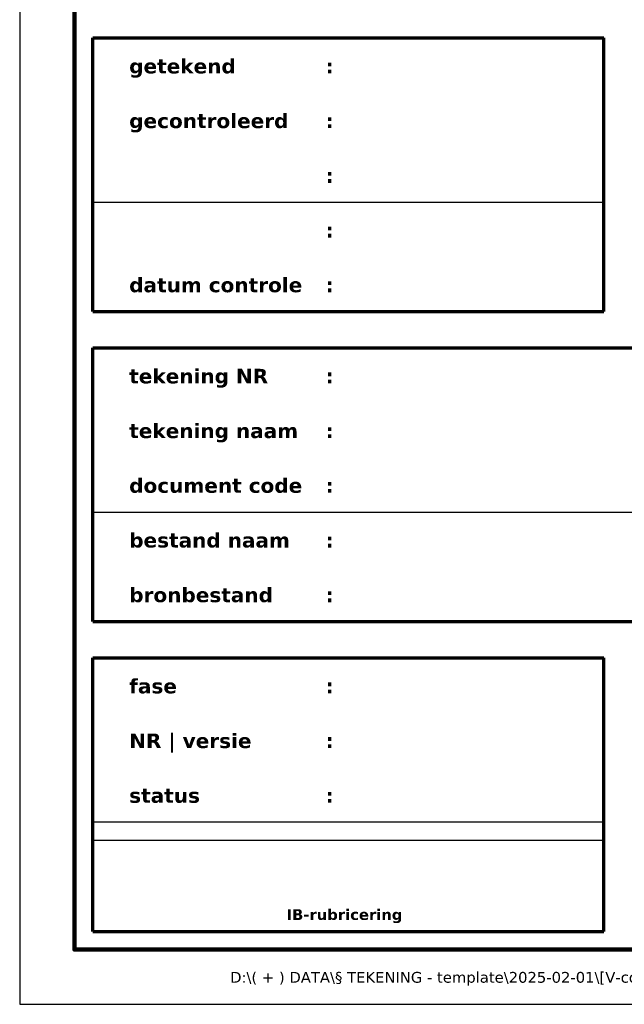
# Paper-space layout 'A4' of a CAD drawing. Header units: millimetres. Extents: x 0 to 217, y -304 to 0.
# Tile 1 of 78: x 0 to 83, y -297 to -162. Entities that reach past the tile are written whole.
import ezdxf
from ezdxf.enums import TextEntityAlignment as Align

# ---------------------------------------------------------------- set-up
doc = ezdxf.new("R2010")
doc.units = ezdxf.units.MM
doc.layers.add('--.--_-_bladrand', color=7, linetype='Continuous', plot=False)
for name, color, linetype in [('--.--_-_tekeningkader', 7, 'Continuous'), ('--.--_L_titelblok', 7, 'Continuous'), ('--.--_T_titelblok', 6, 'Continuous')]:
    doc.layers.add(name, color=color, linetype=linetype)
doc.styles.add('Verdana', font='verdana.ttf', dxfattribs={"height": 1.475})
doc.styles.add('Verdana_3', font='verdana.ttf', dxfattribs={"height": 2})
doc.styles.add('Verdana_B', font='verdanab.ttf', dxfattribs={"height": 1.475})
doc.styles.add('Verdana_B_1', font='verdanab.ttf', dxfattribs={"height": 2})
doc.styles.add('Verdana_B_2', font='verdanab.ttf', dxfattribs={"height": 3.05})
doc.styles.add('Verdana_B_3', font='verdanab.ttf', dxfattribs={"height": 2.525})

# ---------------------------------------------------------------- blocks, each defined once
blk = doc.blocks.new('RCS_--_tekeningkader_A4')
at = {"layer": '--.--_-_bladrand'}
blk.add_lwpolyline([(0, 0), (0, -297), (210, -297), (210, 0)], close=True, dxfattribs=at)
at = {"layer": '--.--_-_tekeningkader', "lineweight": 120}
blk.add_lwpolyline([(7.5, -7.5), (7.5, -289.5), (202.5, -289.5), (202.5, -7.5)], close=True, dxfattribs=at)
blk = doc.blocks.new('RCS_--_titelblok_groot')
at = {"layer": '--.--_L_titelblok', "lineweight": 70}
for p, q in [((-200, 132.5), (-130, 132.5)), ((-200, 95), (-200, 132.5)), ((-130, 95), (-130, 132.5)), ((-200, 95), (-130, 95)), ((-200, 52.5), (-200, 90)), ((-200, 90), (-55, 90)), ((-200, 52.5), (-55, 52.5)), ((-200, 47.5), (-130, 47.5)), ((-200, 10), (-200, 47.5)), ((-130, 10), (-130, 47.5)), ((-200, 10), (-130, 10))]:
    blk.add_line(p, q, dxfattribs=at)
at = {"layer": '--.--_L_titelblok'}
for p, q in [((-200, 110), (-130, 110)), ((-200, 67.5), (-55, 67.5)), ((-200, 25), (-130, 25)), ((-200, 22.5), (-130, 22.5))]:
    blk.add_line(p, q, dxfattribs=at)
at = {"layer": '--.--_T_titelblok', "style": 'Verdana'}
blk.add_text('D:\\( + ) DATA\\§ TEKENING - template\\2025-02-01\\[V-code]_([context]-[cluster]-[discipline])_[VIP-type]_(concept-aanzet).dwg', height=1.475, dxfattribs=at).set_placement((-55, 3.7), align=Align.MIDDLE_RIGHT)
at = {"layer": '--.--_T_titelblok', "color": 7, "attachment_point": 1}
for s, insert, char_height, width, style in [('getekend', (-195, 129.63), 2, 18.1983, 'Verdana_B_1'), ('\\fVerdana|b1|i0|c0|p34|;:', (-168.09, 129.63), 2, 1.3629, 'Verdana_B_1'), ('gecontroleerd', (-195, 122.13), 2, 27.2574, 'Verdana_B_1'), ('\\fVerdana|b1|i0|c0|p34|;:', (-168.09, 122.13), 2, 1.3629, 'Verdana_B_1'), ('\\fVerdana|b1|i0|c0|p34|;:', (-168.09, 114.63), 2, 1.3629, 'Verdana_B_1'), ('\\fVerdana|b1|i0|c0|p34|;:', (-168.09, 107.13), 2, 1.3629, 'Verdana_B_1'), ('datum controle', (-195, 99.63), 2, 29.8228, 'Verdana_B_1'), ('\\fVerdana|b1|i0|c0|p34|;:', (-168.09, 99.63), 2, 1.3629, 'Verdana_B_1'), ('tekening NR', (-195, 87.13), 2, 23.9705, 'Verdana_B_1'), ('\\fVerdana|b1|i0|c0|p34|;:', (-168.09, 87.13), 2, 1.3629, 'Verdana_B_1'), ('tekening naam', (-195, 79.63), 2, 29.1814, 'Verdana_B_1'), ('\\fVerdana|b1|i0|c0|p34|;:', (-168.09, 79.63), 2, 1.3629, 'Verdana_B_1'), ('document code', (-195, 72.13), 2, 29.7426, 'Verdana_B_1'), ('\\fVerdana|b1|i0|c0|p34|;:', (-168.09, 72.13), 2, 1.3629, 'Verdana_B_1'), ('bestand naam', (-195, 64.63), 2, 27.6582, 'Verdana_B_1'), ('\\fVerdana|b1|i0|c0|p34|;:', (-168.09, 64.63), 2, 1.3629, 'Verdana_B_1'), ('bronbestand', (-195, 57.13), 2, 24.6118, 'Verdana_B_1'), ('\\fVerdana|b1|i0|c0|p34|;:', (-168.09, 57.13), 2, 1.3629, 'Verdana_B_1'), ('fase', (-195, 44.63), 2, 8.1772, 'Verdana_B_1'), ('\\fVerdana|b1|i0|c0|p34|;:', (-168.09, 44.63), 2, 1.3629, 'Verdana_B_1'), ('NR | versie', (-195, 37.13), 2, 21.7257, 'Verdana_B_1'), ('\\fVerdana|b1|i0|c0|p34|;:', (-168.09, 37.13), 2, 1.3629, 'Verdana_B_1'), ('status', (-195, 29.63), 2, 12.1857, 'Verdana_B_1'), ('\\fVerdana|b1|i0|c0|p34|;:', (-168.09, 29.63), 2, 1.3629, 'Verdana_B_1'), ('IB-rubricering', (-173.44, 13.04), 1.475, 20.5232, 'Verdana_B')]:
    blk.add_mtext(s, dxfattribs=dict(at, insert=insert, char_height=char_height, width=width, style=style))
at = {"layer": '--.--_T_titelblok', "style": 'Verdana_3'}
for tag, p in [('$RCS_OG_PRJ_CODE', (-82.68, 282.51)), ('$RCS_OG_PRJ_NAAM', (-82.79, 275.13)), ('$RCS_V_NAAM', (-82.79, 267.63)), ('$RCS_V_ADRES1', (-82.79, 260.13)), ('$RCS_V_ADRES2', (-82.79, 256.38)), ('$RCS_V_ADRES3', (-82.79, 252.63)), ('$RCS_V_CMP_CODE', (-82.79, 240.13)), ('$RCS_V_CMP_CODE_OUD', (-32.73, 240.13)), ('$RCS_V_BWK_CODE', (-82.79, 232.63)), ('$RCS_V_BWK_CODE_OUD', (-32.73, 232.63)), ('$RCS_V_DEEL_CODE', (-82.73, 225.13)), ('$RCS_VIP_BWL_NAAM', (-82.55, 217.63)), ('$RCS_VIP_LOC_SPEC', (-82.55, 210.13)), ('$RCS_VIP_TYPE_NAAM', (-82.55, 177.63)), ('$RCS_VIP_TYPE_SPEC', (-82.55, 170.13)), ('$RCS_VIP_ASPECT', (-82.55, 158.88)), ('$RCS_VIP_ASSET', (-82.55, 147.63)), ('$RCS_VIP_ASSET_SPEC', (-82.55, 140.13)), ('$RCS_TEK_AUTEUR', (-162.79, 127.63)), ('$RCS_TEK_CONTROLE', (-162.79, 120.13)), ('$RCS_ON_PRJ_CODE', (-82.73, 120.13)), ('$RCS_TEK_ACCORDERING', (-162.79, 112.63)), ('$RCS_ON_BEDRIJF_NAAM', (-82.55, 112.63)), ('$RCS_VIP_DATUM_PEIL', (-162.73, 105.13)), ('$RCS_ON_BEDRIJF_ADRES1', (-82.55, 105.13)), ('$RCS_ON_BEDRIJF_ADRES2', (-82.55, 101.38)), ('$RCS_VIP_DATUM_CONTROLE', (-162.73, 97.63)), ('$RCS_ON_BEDRIJF_ADRES3', (-82.55, 97.63)), ('$RCS_TEK_NR', (-162.79, 85.13)), ('$RCS_TEK_NAAM', (-162.79, 77.63)), ('$RCS_VIP_DOC_CODE', (-162.73, 70.13)), ('$RCS_VIP_BESTAND_NAAM', (-162.55, 62.63)), ('$RCS_VIP_BESTAND_NAAM_BRON', (-162.55, 55.13)), ('$RCS_VIP_FASE', (-162.55, 42.63)), ('$RCS_VIP_FASE_CODE', (-162.73, 35.13)), ('$RCS_VIP_STATUS', (-162.55, 27.63))]:
    blk.add_attdef(tag, p, '', height=2, dxfattribs=at)
at = {"layer": '--.--_T_titelblok'}
for tag, height, style, p in [('$RCS_VIP_CONTEXT', 3.05, 'Verdana_B_2', (-113.75, 192.18)), ('$RCS_VIP_CLUSTER', 3.05, 'Verdana_B_2', (-96.25, 192.18)), ('$RCS_VIP_DISCIPLINE', 3.05, 'Verdana_B_2', (-78.75, 192.18)), ('$RCS_VIP_TYPE_CODE', 3.05, 'Verdana_B_2', (-61.25, 192.18)), ('$RCS_VIP_BWL_CODE', 3.05, 'Verdana_B_2', (-43.75, 192.18)), ('$RCS_VIP_REF_CODE', 3.05, 'Verdana_B_2', (-23.75, 192.18)), ('$RCS_VIP_SCHAAL', 2, 'Verdana_B_1', (-30, 84.33)), ('$RCS_VIP_SCHAAL_DIV', 2, 'Verdana_B_1', (-30, 80.89)), ('$RCS_VIP_FORMAAT', 3.05, 'Verdana_B_2', (-30, 69.68)), ('$RCS_VIP_BLAD_NR', 3.05, 'Verdana_B_2', (-38.75, 57.18)), ('$RCS_VIP_BLAD_NR_TOT', 3.05, 'Verdana_B_2', (-21.25, 57.18)), ('$RCS_VIP_IB_RUBRICERING', 2.52, 'Verdana_B_3', (-165, 15.79))]:
    blk.add_attdef(tag, text='', height=height, dxfattribs=dict(at, style=style)).set_placement(p, align=Align.CENTER)

psp = doc.layouts.new('A4')

# ---------------------------------------------------------------- block references
for name, p in [('RCS_--_tekeningkader_A4', (0, 0)), ('RCS_--_titelblok_groot', (210, -297))]:
    psp.add_blockref(name, p)

doc.saveas('drawing.dxf')
